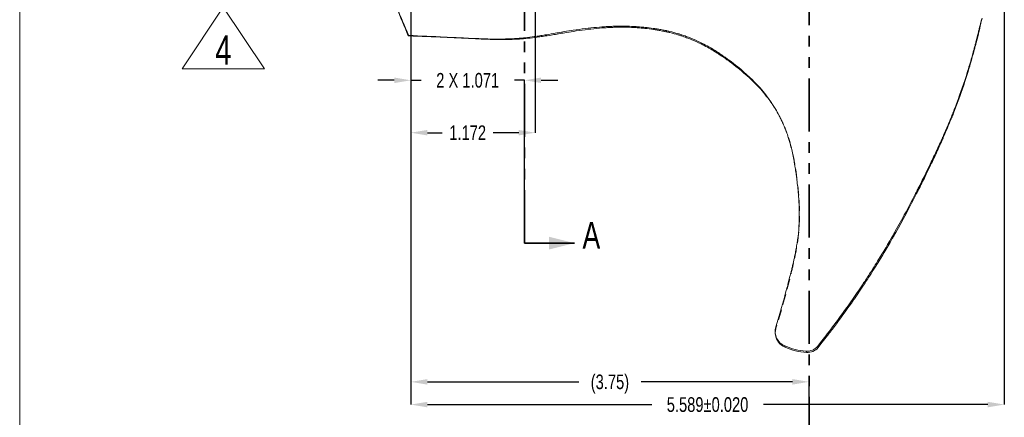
# Model space of a CAD drawing. Header units: inches. Extents: x 0 to 70.1, y 0 to 32.
# Tile 7 of 19: x 27.9 to 46.5, y 10.7 to 18.2. Entities that reach past the tile are written whole.
import ezdxf

# ---------------------------------------------------------------- set-up
doc = ezdxf.new("R2010")
doc.units = ezdxf.units.IN
doc.header["$LTSCALE"] = 4
doc.header["$MEASUREMENT"] = 0
doc.header["$PDSIZE"] = -1
doc.linetypes.add('HIDDEN', pattern=[0.075, 0.05, -0.025])
doc.linetypes.add('PHANTOM', pattern=[0.5, 0.25, -0.05, 0.05, -0.05, 0.05, -0.05])
for name, color, linetype in [('BORDER', 7, 'Continuous'), ('DIMS', 150, 'Continuous'), ('GEOMETRY', 3, 'Continuous'), ('HIDDEN', 94, 'HIDDEN')]:
    doc.layers.add(name, color=color, linetype=linetype)
doc.styles.add('SLDTEXTSTYLE0', font='TXT', dxfattribs={"width": 0.75})
doc.dimstyles.new('SLDDIMSTYLE0', dxfattribs={"dimtxt": 0.551181, "dimasz": 0.624, "dimexe": 0, "dimexo": 0.0625, "dimgap": 0.137795, "dimtad": 0, "dimtih": 1, "dimtoh": 1, "dimdec": 3, "dimlfac": 0.5, "dimrnd": 1e-09, "dimzin": 12, "dimdsep": 46, "dimtxsty": 'SLDTEXTSTYLE0', "dimsah": 1, "dimcen": 0.09, "dimadec": 0, "dimazin": 3, "dimtfac": 1, "dimtdec": 3, "dimtmove": 0, "dimatfit": 0, "dimfxl": 1, "dimfrac": 2, "dimtolj": 1, "dimtzin": 12, "dimarcsym": 0})
doc.dimstyles.new('SLDDIMSTYLE1', dxfattribs={"dimtxt": 0.551181, "dimasz": 0.624, "dimexe": 0, "dimexo": 0.0625, "dimgap": 0.137795, "dimtad": 0, "dimtih": 1, "dimtoh": 1, "dimlfac": 0.5, "dimrnd": 1e-09, "dimzin": 4, "dimdsep": 46, "dimtxsty": 'SLDTEXTSTYLE0', "dimsah": 1, "dimcen": 0.09, "dimadec": 0, "dimazin": 1, "dimtfac": 1, "dimtofl": 0, "dimtmove": 0, "dimatfit": 3, "dimfxl": 1, "dimfrac": 2, "dimtolj": 1, "dimtzin": 12, "dimarcsym": 0})
doc.dimstyles.new('SLDDIMSTYLE2', dxfattribs={"dimtxt": 0.551181, "dimasz": 0.624, "dimexe": 0, "dimexo": 0.0625, "dimgap": 0.137795, "dimtad": 0, "dimtih": 1, "dimtoh": 1, "dimdec": 3, "dimlfac": 0.5, "dimrnd": 1e-09, "dimzin": 12, "dimdsep": 46, "dimtxsty": 'SLDTEXTSTYLE0', "dimsah": 1, "dimcen": 0.09, "dimadec": 0, "dimazin": 3, "dimtol": 1, "dimtp": 0.02, "dimtm": 0.02, "dimtfac": 1, "dimtdec": 3, "dimtofl": 0, "dimtmove": 0, "dimatfit": 3, "dimfxl": 1, "dimfrac": 2, "dimtolj": 1, "dimtzin": 0, "dimarcsym": 0})

# ---------------------------------------------------------------- blocks, each defined once
blk = doc.blocks.new('*D71')
at = {"layer": 'Defpoints', "color": 0}
for p in [(35.295, 21.611), (42.795, 11.358), (42.795, 10.073)]:
    blk.add_point(p, dxfattribs=at)
at = {"layer": 'DIMS', "color": 0, "lineweight": -2}
for p, q in [((35.295, 21.548), (35.295, 11.358)), ((35.607, 11.358), (38.459, 11.358)), ((42.483, 11.358), (39.632, 11.358)), ((42.795, 10.136), (42.795, 11.358))]:
    blk.add_line(p, q, dxfattribs=at)
at = {"layer": 'DIMS', "color": 0}
for points in [[(35.607, 11.41), (35.607, 11.306), (35.295, 11.358)], [(42.483, 11.306), (42.483, 11.41), (42.795, 11.358)]]:
    blk.add_solid(points, dxfattribs=at)
at = {"layer": 'DIMS', "color": 0, "insert": (39.045, 11.496), "char_height": 0.276, "attachment_point": 2, "style": 'SLDTEXTSTYLE0'}
blk.add_mtext('\\A1;(3.75)', dxfattribs=at)
blk = doc.blocks.new('*D72')
at = {"layer": 'Defpoints', "color": 0}
for p in [(35.295, 21.711), (46.473, 21.679), (35.295, 10.93)]:
    blk.add_point(p, dxfattribs=at)
at = {"layer": 'DIMS', "color": 0, "lineweight": -2}
for p, q in [((35.295, 21.648), (35.295, 10.93)), ((46.473, 21.616), (46.473, 10.93)), ((35.607, 10.93), (39.832, 10.93)), ((46.161, 10.93), (41.936, 10.93))]:
    blk.add_line(p, q, dxfattribs=at)
at = {"layer": 'DIMS', "color": 0}
for points in [[(35.607, 10.982), (35.607, 10.878), (35.295, 10.93)], [(46.161, 10.878), (46.161, 10.982), (46.473, 10.93)]]:
    blk.add_solid(points, dxfattribs=at)
at = {"layer": 'DIMS', "color": 0, "insert": (40.884, 11.068), "char_height": 0.276, "attachment_point": 2, "style": 'SLDTEXTSTYLE0'}
blk.add_mtext('\\A1;5.589%%p0.020', dxfattribs=at)
blk = doc.blocks.new('*D73')
at = {"layer": 'Defpoints', "color": 0}
for p in [(35.295, 21.711), (37.438, 17.037), (37.438, 13.97)]:
    blk.add_point(p, dxfattribs=at)
at = {"layer": 'DIMS', "color": 0, "linetype": 'Continuous', "lineweight": -2}
for p, q in [((35.295, 21.648), (35.295, 17.037)), ((34.983, 17.037), (34.671, 17.037)), ((35.295, 17.037), (35.487, 17.037)), ((37.438, 17.037), (37.246, 17.037)), ((37.438, 14.032), (37.438, 17.037)), ((37.75, 17.037), (38.062, 17.037))]:
    blk.add_line(p, q, dxfattribs=at)
at = {"layer": 'DIMS', "color": 0}
for points in [[(34.983, 16.985), (34.983, 17.089), (35.295, 17.037)], [(37.75, 17.089), (37.75, 16.985), (37.438, 17.037)]]:
    blk.add_solid(points, dxfattribs=at)
at = {"layer": 'DIMS', "color": 0, "lineweight": 18, "insert": (36.366, 17.175), "char_height": 0.276, "attachment_point": 2, "style": 'SLDTEXTSTYLE0'}
blk.add_mtext('\\A1;2 X 1.071', dxfattribs=at)
blk = doc.blocks.new('*D80')
at = {"layer": 'Defpoints', "color": 0}
for p in [(37.639, 21.711), (35.295, 21.611), (35.295, 16.05)]:
    blk.add_point(p, dxfattribs=at)
at = {"layer": 'DIMS', "color": 0, "lineweight": -2}
for p, q in [((35.295, 21.548), (35.295, 16.05)), ((37.639, 21.648), (37.639, 16.05)), ((35.607, 16.05), (35.884, 16.05)), ((37.327, 16.05), (36.849, 16.05))]:
    blk.add_line(p, q, dxfattribs=at)
at = {"layer": 'DIMS', "color": 0}
for points in [[(35.607, 16.102), (35.607, 15.998), (35.295, 16.05)], [(37.327, 15.998), (37.327, 16.102), (37.639, 16.05)]]:
    blk.add_solid(points, dxfattribs=at)
at = {"layer": 'DIMS', "color": 0, "insert": (36.366, 16.188), "char_height": 0.276, "attachment_point": 2, "style": 'SLDTEXTSTYLE0'}
blk.add_mtext('\\A1;1.172', dxfattribs=at)
blk = doc.blocks.new('SW_SYMBOL_T#_4')
at = {"color": 0, "linetype": 'Continuous', "lineweight": 0}
for p, q in [((-47.2, 0), (126, 259.8)), ((126, 259.8), (299.2, 0)), ((-47.2, 0), (299.2, 0))]:
    blk.add_line(p, q, dxfattribs=at)
at = {"color": 0, "linetype": 'Continuous', "lineweight": 0, "insert": (126, 78.7), "char_height": 123.3, "attachment_point": 5, "style": 'SLDTEXTSTYLE0'}
blk.add_mtext('4', dxfattribs=at)

msp = doc.modelspace()

# ---------------------------------------------------------------- linework, layer by layer
at = {"layer": 'BORDER', "linetype": 'Continuous', "lineweight": 18}
msp.add_line((27.92871, 32), (27.92871, 0), dxfattribs=at)
at = {"layer": 'DIMS', "linetype": 'PHANTOM', "lineweight": 35}
for p, q in [((42.79523, 10.0734), (42.79523, 30.96542)), ((37.43773, 13.96964), (37.43773, 28.75523))]:
    msp.add_line(p, q, dxfattribs=at)
at = {"layer": 'DIMS', "linetype": 'Continuous', "lineweight": 35}
msp.add_line((37.43773, 13.96964), (38.37773, 13.96964), dxfattribs=at)
msp.add_solid([(38.37773, 13.96964), (37.89773, 14.08964), (37.89773, 13.84964)], dxfattribs=at)
at = {"layer": 'GEOMETRY', "linetype": 'Continuous', "lineweight": 18}
msp.add_line((35.24828, 17.87234), (35.25343, 17.88404), dxfattribs=at)
at = {"layer": 'GEOMETRY', "linetype": 'Continuous', "lineweight": 18, "flags": 128}
for points in [[(42.95857, 12.03038), (43.01157, 12.09698), (43.06181, 12.16091), (43.10935, 12.22213), (43.13928, 12.26101), (43.16808, 12.29868), (43.17811, 12.31185), (43.18887, 12.32601), (43.19955, 12.34011), (43.21016, 12.35414), (43.22069, 12.36811), (43.26264, 12.42404), (43.30335, 12.4788), (43.34323, 12.53287), (43.38379, 12.58832), (43.42444, 12.64431), (43.46515, 12.70085), (43.50442, 12.7558), (43.54244, 12.8094), (43.58212, 12.86581), (43.62344, 12.92504), (43.63899, 12.94747), (43.65188, 12.96611), (43.66376, 12.98333), (43.67621, 13.00144), (43.68924, 13.02044), (43.70284, 13.04034), (43.72536, 13.07342), (43.74927, 13.10872), (43.77455, 13.14626), (43.78646, 13.16402), (43.79987, 13.18407), (43.81547, 13.20749), (43.83018, 13.22966), (43.84401, 13.25057), (43.85696, 13.27021), (43.87556, 13.29853), (43.89202, 13.3237), (43.90637, 13.34573), (43.91862, 13.36459), (43.92879, 13.38029), (43.93687, 13.39281), (43.93948, 13.39686), (43.94269, 13.40184), (43.94957, 13.41252), (43.95622, 13.42287), (43.96279, 13.43313), (43.9693, 13.44329), (43.99496, 13.48355), (44.01946, 13.52224), (44.0428, 13.55935), (44.065, 13.59487), (44.08586, 13.62844), (44.10512, 13.65964), (44.13602, 13.71003), (44.16859, 13.76364), (44.20281, 13.82048), (44.23864, 13.88057), (44.27604, 13.94392), (44.31496, 14.01056), (44.35537, 14.08051), (44.36466, 14.0967), (44.37393, 14.1129), (44.38319, 14.12912), (44.39243, 14.14534), (44.40165, 14.16157), (44.41085, 14.17781), (44.42004, 14.19406), (44.47024, 14.2836), (44.55873, 14.44433), (44.58985, 14.50172), (44.62188, 14.56127), (44.65607, 14.62534), (44.68899, 14.68756), (44.72068, 14.74793), (44.74917, 14.80258), (44.77661, 14.8556), (44.80304, 14.90697), (44.81315, 14.9267), (44.8231, 14.94617), (44.8329, 14.96539), (44.84255, 14.98435), (44.85205, 15.00306), (44.86228, 15.02324), (44.87908, 15.05648), (44.89574, 15.08956), (44.91225, 15.12249), (44.92864, 15.15525), (44.94488, 15.18786), (44.96099, 15.22031), (44.97679, 15.25225), (44.9957, 15.29059), (45.01531, 15.33055), (45.03562, 15.37215), (45.05661, 15.41537), (45.07828, 15.46023), (45.09716, 15.49955), (45.11329, 15.5333), (45.1271, 15.56233), (45.14211, 15.59402), (45.1583, 15.62839), (45.17566, 15.66542), (45.1901, 15.69641), (45.20532, 15.72925), (45.22107, 15.7634), (45.23578, 15.7955), (45.25304, 15.83339), (45.26868, 15.86794), (45.28272, 15.89915), (45.29519, 15.927), (45.30594, 15.95116), (45.30724, 15.95408), (45.30851, 15.95695), (45.30976, 15.95976), (45.31098, 15.96251), (45.31217, 15.96521), (45.31371, 15.96869), (45.31937, 15.98149), (45.32487, 15.99397), (45.33031, 16.00634), (45.33569, 16.01859), (45.36366, 16.08287), (45.3898, 16.14374), (45.41414, 16.20118), (45.42422, 16.2252), (45.43485, 16.25066), (45.44529, 16.27583), (45.45555, 16.30072), (45.46564, 16.32532), (45.47554, 16.34963), (45.48526, 16.37366), (45.49403, 16.39543), (45.50264, 16.41695), (45.51111, 16.43823), (45.51964, 16.45979), (45.52909, 16.48384), (45.53843, 16.50776), (45.57089, 16.59215), (45.60194, 16.6749), (45.63161, 16.756), (45.65695, 16.82698), (45.68123, 16.89662), (45.70454, 16.96511), (45.72807, 17.03603), (45.75188, 17.10962), (45.77592, 17.1859), (45.78708, 17.22199), (45.79728, 17.25536), (45.80763, 17.28963), (45.81813, 17.3248), (45.82877, 17.36087), (45.83954, 17.39784), (45.85045, 17.43571), (45.8591, 17.46611), (45.86615, 17.4911), (45.87312, 17.516), (45.88033, 17.54196), (45.88777, 17.56898), (45.89543, 17.59706), (45.90331, 17.62621), (45.90782, 17.643), (45.9124, 17.66012), (45.91704, 17.67757), (45.92174, 17.69536), (45.92651, 17.71349), (45.93129, 17.73178), (45.93421, 17.74299), (45.93882, 17.76081), (45.94403, 17.78101), (45.94981, 17.80357), (45.95615, 17.82851), (45.96228, 17.85279), (45.9687, 17.8784), (45.97466, 17.90235), (45.98008, 17.92428), (45.98498, 17.94419), (45.98935, 17.96207), (45.99321, 17.97792), (45.99656, 17.99174), (45.99818, 17.99844), (45.99978, 18.0051), (46.00138, 18.01172), (46.00296, 18.0183), (46.00453, 18.02483), (46.00608, 18.03132), (46.00763, 18.03778), (46.01589, 18.07253), (46.02296, 18.1025), (46.02974, 18.13146), (46.04115, 18.1807)], [(42.96648, 12.00541), (43.01976, 12.0719), (43.07025, 12.13574), (43.11802, 12.19687), (43.14808, 12.2357), (43.177, 12.27331), (43.18723, 12.28667), (43.19804, 12.30082), (43.20877, 12.31491), (43.21943, 12.32893), (43.23, 12.34287), (43.27213, 12.39876), (43.313, 12.45347), (43.35304, 12.50754), (43.39375, 12.56297), (43.43453, 12.61895), (43.47537, 12.67548), (43.51469, 12.73035), (43.55281, 12.78398), (43.59259, 12.8404), (43.63398, 12.89965), (43.64956, 12.92209), (43.66233, 12.94055), (43.67423, 12.9578), (43.68671, 12.97593), (43.69976, 12.99495), (43.71338, 13.01487), (43.73593, 13.04799), (43.75986, 13.08333), (43.78515, 13.1209), (43.79706, 13.13868), (43.8106, 13.15894), (43.82615, 13.18232), (43.84081, 13.20444), (43.85459, 13.22531), (43.86749, 13.24491), (43.886, 13.27316), (43.90238, 13.29827), (43.91666, 13.32024), (43.92884, 13.33904), (43.93893, 13.35468), (43.94696, 13.36715), (43.95003, 13.37192), (43.95578, 13.38087), (43.96377, 13.39335), (43.97166, 13.40568), (43.97944, 13.41789), (44.00499, 13.45814), (44.02938, 13.49682), (44.0526, 13.53392), (44.07468, 13.56943), (44.09541, 13.60298), (44.11458, 13.63418), (44.14532, 13.6846), (44.17773, 13.73823), (44.21178, 13.79509), (44.24743, 13.8552), (44.28464, 13.91857), (44.32338, 13.98523), (44.36359, 14.0552), (44.37284, 14.07141), (44.38208, 14.08762), (44.39129, 14.10385), (44.40049, 14.12008), (44.40968, 14.13633), (44.41884, 14.15258), (44.42799, 14.16885), (44.47799, 14.25847), (44.56613, 14.41934), (44.59713, 14.4768), (44.62904, 14.5364), (44.66309, 14.60054), (44.69589, 14.66283), (44.72746, 14.72325), (44.75584, 14.77797), (44.78319, 14.83104), (44.80952, 14.88247), (44.81959, 14.90222), (44.82951, 14.92171), (44.83928, 14.94095), (44.84889, 14.95994), (44.85835, 14.97866), (44.86854, 14.99887), (44.88528, 15.03215), (44.90188, 15.06527), (44.91834, 15.09824), (44.93466, 15.13105), (44.95085, 15.16369), (44.9669, 15.19618), (44.98265, 15.22816), (45.00148, 15.26655), (45.02102, 15.30657), (45.04126, 15.34822), (45.06218, 15.3915), (45.08377, 15.43643), (45.10258, 15.4758), (45.11865, 15.50959), (45.13242, 15.53867), (45.14737, 15.57041), (45.16351, 15.60482), (45.1808, 15.64191), (45.19518, 15.67294), (45.21035, 15.70583), (45.22604, 15.74004), (45.2407, 15.77218), (45.2579, 15.81013), (45.27348, 15.84473), (45.28747, 15.87599), (45.29989, 15.90389), (45.31061, 15.92809), (45.31191, 15.93102), (45.31317, 15.93389), (45.31441, 15.9367), (45.31563, 15.93946), (45.31682, 15.94216), (45.31836, 15.94565), (45.32399, 15.95847), (45.32948, 15.97097), (45.3349, 15.98336), (45.34025, 15.99563), (45.36813, 16.06002), (45.39418, 16.12099), (45.41844, 16.17853), (45.42848, 16.20258), (45.43908, 16.22809), (45.44949, 16.25331), (45.45971, 16.27824), (45.46976, 16.30288), (45.47964, 16.32724), (45.48933, 16.3513), (45.49807, 16.37311), (45.50665, 16.39467), (45.5151, 16.41599), (45.5236, 16.43759), (45.53303, 16.46168), (45.54235, 16.48565), (45.57471, 16.57019), (45.60569, 16.65309), (45.63529, 16.73433), (45.66058, 16.80545), (45.68482, 16.87522), (45.70809, 16.94384), (45.73159, 17.01489), (45.75538, 17.08863), (45.77941, 17.16506), (45.79056, 17.20122), (45.80075, 17.23465), (45.8111, 17.26899), (45.8216, 17.30423), (45.83224, 17.34036), (45.84302, 17.37741), (45.85393, 17.41536), (45.86259, 17.44581), (45.86964, 17.47086), (45.87662, 17.49581), (45.88383, 17.52183), (45.89128, 17.5489), (45.89895, 17.57704), (45.90685, 17.60625), (45.91136, 17.62307), (45.91594, 17.64022), (45.92059, 17.65772), (45.9253, 17.67554), (45.93008, 17.69371), (45.93487, 17.71204), (45.93779, 17.72327), (45.94242, 17.74113), (45.94763, 17.76137), (45.95342, 17.78398), (45.95978, 17.80898), (45.96593, 17.83331), (45.97236, 17.85897), (45.97834, 17.88297), (45.98378, 17.90495), (45.98869, 17.9249), (45.99307, 17.94282), (45.99694, 17.95871), (46.0003, 17.97256), (46.00193, 17.97928), (46.00354, 17.98595), (46.00514, 17.99258), (46.00672, 17.99917), (46.0083, 18.00572), (46.00986, 18.01223), (46.01141, 18.0187), (46.0197, 18.05353), (46.0268, 18.08356), (46.0336, 18.1126), (46.04505, 18.16195), (46.05564, 18.20809)], [(35.24828, 17.87234), (35.33358, 17.86909), (35.41905, 17.86591), (35.50855, 17.86258), (35.596, 17.85933), (35.67604, 17.85633), (35.76431, 17.85296), (35.84905, 17.84965), (35.91391, 17.84704), (35.98071, 17.84428), (36.04635, 17.84149), (36.11113, 17.83865), (36.14587, 17.83708), (36.18053, 17.83548), (36.21511, 17.83386), (36.24958, 17.83221), (36.28395, 17.83054), (36.31806, 17.82885), (36.38154, 17.82567), (36.4473, 17.82237), (36.51537, 17.81905), (36.57809, 17.81611), (36.61831, 17.81433), (36.66005, 17.81258), (36.70336, 17.8109), (36.74706, 17.80936), (36.78664, 17.80811), (36.80328, 17.80764), (36.82039, 17.80718), (36.83798, 17.80674), (36.85381, 17.80637), (36.86797, 17.80607), (36.88318, 17.80578), (36.89945, 17.80549), (36.90599, 17.80539), (36.9127, 17.80529), (36.91957, 17.80519), (36.9266, 17.8051), (36.93379, 17.80501), (36.94115, 17.80493), (36.94867, 17.80485), (36.95685, 17.80478), (36.97449, 17.80465), (36.99007, 17.80458), (37.00416, 17.80455), (37.01674, 17.80455), (37.03053, 17.80457), (37.04181, 17.80461), (37.05056, 17.80466), (37.05677, 17.8047), (37.059, 17.80472), (37.06053, 17.80473), (37.0678, 17.80479), (37.07522, 17.80486), (37.08253, 17.80495), (37.08972, 17.80504), (37.1263, 17.80564), (37.15955, 17.8064), (37.18103, 17.80701), (37.20423, 17.80777), (37.22691, 17.80862), (37.24905, 17.80956), (37.27065, 17.81057), (37.29169, 17.81166), (37.31216, 17.81282), (37.33935, 17.81451), (37.3654, 17.8163), (37.3916, 17.81828), (37.41939, 17.82056), (37.4597, 17.82421), (37.50073, 17.8283), (37.54246, 17.83282), (37.58488, 17.83777), (37.6234, 17.84256), (37.64771, 17.84571), (37.67257, 17.84903), (37.69799, 17.85251), (37.72396, 17.85617), (37.75048, 17.85999), (37.77755, 17.86398), (37.80427, 17.868), (37.82509, 17.87119), (37.86071, 17.87673), (37.89948, 17.88288), (37.94141, 17.88964), (37.98648, 17.89701), (38.01937, 17.90244), (38.04839, 17.90725), (38.07743, 17.91208), (38.10647, 17.91692), (38.13537, 17.92174), (38.16429, 17.92654), (38.19334, 17.93134), (38.2346, 17.93811), (38.27714, 17.945), (38.31816, 17.95154), (38.35765, 17.95773), (38.4114, 17.96593), (38.46641, 17.97402), (38.52315, 17.98202), (38.58002, 17.98963), (38.63703, 17.99677), (38.68728, 18.00266), (38.7391, 18.0083), (38.79244, 18.01364), (38.84727, 18.01861), (38.89468, 18.02248), (38.91936, 18.02432), (38.94492, 18.02611), (38.97136, 18.02783), (38.99866, 18.02947), (39.02682, 18.031), (39.05584, 18.03241), (39.07717, 18.03334), (39.10136, 18.03427), (39.12161, 18.03496), (39.14371, 18.03562), (39.16809, 18.03622), (39.19438, 18.03672), (39.21729, 18.03703), (39.23699, 18.03721), (39.24359, 18.03725), (39.24975, 18.03728), (39.25545, 18.0373), (39.2607, 18.03731), (39.2655, 18.03731), (39.26985, 18.03731), (39.27868, 18.0373), (39.32539, 18.03694), (39.36968, 18.03613), (39.41088, 18.03496), (39.44903, 18.03352), (39.48417, 18.03188), (39.49899, 18.0311), (39.51361, 18.03028), (39.52803, 18.02942), (39.54224, 18.02852), (39.55624, 18.02759), (39.57005, 18.02662), (39.60217, 18.02419), (39.63515, 18.02143), (39.65222, 18.01989), (39.66945, 18.01827), (39.68682, 18.01656), (39.7037, 18.01482), (39.71792, 18.0133), (39.73274, 18.01167), (39.74801, 18.00992), (39.78539, 18.00538), (39.8252, 18.00012), (39.86737, 17.99407), (39.88181, 17.99189), (39.89649, 17.98961), (39.91143, 17.98722), (39.92054, 17.98574), (39.9352, 17.98329), (39.95324, 17.98021), (39.97066, 17.97713), (39.99036, 17.97354), (40.01231, 17.96941), (40.03359, 17.96526), (40.05275, 17.9614), (40.07046, 17.95773), (40.08674, 17.95428), (40.09854, 17.95172), (40.10946, 17.94931), (40.11951, 17.94706), (40.13239, 17.94413), (40.14694, 17.94075), (40.1612, 17.93737), (40.17517, 17.93399), (40.217, 17.92348), (40.25609, 17.9131), (40.29248, 17.90295), (40.3262, 17.8931), (40.34045, 17.88881), (40.35452, 17.8845), (40.3684, 17.88016), (40.38211, 17.87581), (40.39563, 17.87144), (40.40898, 17.86705), (40.43974, 17.85667), (40.46952, 17.84625), (40.4902, 17.83878), (40.51039, 17.83131), (40.53085, 17.82355), (40.55267, 17.81506), (40.5742, 17.80647), (40.62121, 17.78694), (40.66746, 17.76668), (40.71543, 17.74457), (40.76075, 17.72268), (40.79223, 17.70688), (40.82275, 17.69111), (40.85202, 17.67557), (40.88304, 17.65865), (40.91231, 17.64228), (40.9392, 17.62687), (40.96181, 17.61365), (40.98672, 17.5988), (40.99518, 17.59369), (41.00615, 17.58703), (41.01613, 17.58091), (41.02544, 17.57516), (41.03408, 17.56979), (41.05096, 17.5592), (41.06453, 17.55059), (41.07482, 17.544), (41.08185, 17.53947), (41.08556, 17.53706), (41.08988, 17.53426), (41.09384, 17.53169), (41.09775, 17.52914), (41.10163, 17.52661), (41.10546, 17.52409), (41.12296, 17.51253), (41.15196, 17.49308), (41.16785, 17.48226), (41.18639, 17.46949), (41.20446, 17.45691), (41.2201, 17.4459), (41.23527, 17.43512), (41.24998, 17.42458), (41.26614, 17.41289), (41.28257, 17.40089), (41.29872, 17.38899), (41.34056, 17.35765), (41.3804, 17.32716), (41.41826, 17.2976), (41.45763, 17.26627), (41.51377, 17.22043), (41.56961, 17.1733), (41.62506, 17.12478), (41.68002, 17.07478), (41.73441, 17.02318), (41.77083, 16.98731), (41.80714, 16.95037), (41.84329, 16.9123), (41.87923, 16.87307), (41.91235, 16.83555), (41.93843, 16.80499), (41.96451, 16.77345), (41.99055, 16.74089), (42.01637, 16.70747), (42.04113, 16.67426), (42.07099, 16.63261), (42.09966, 16.59083), (42.12717, 16.54896), (42.15436, 16.50571), (42.1751, 16.47135), (42.19477, 16.4376), (42.21434, 16.40279), (42.2343, 16.36591), (42.24326, 16.34887), (42.25247, 16.33102), (42.26193, 16.31234), (42.2716, 16.29282), (42.28148, 16.27246), (42.28869, 16.2573), (42.29668, 16.24021), (42.29859, 16.23606)], [(35.25343, 17.88404), (35.33843, 17.87966), (35.42355, 17.87539), (35.51266, 17.871), (35.59971, 17.86682), (35.67938, 17.86307), (35.76726, 17.85898), (35.85164, 17.85509), (35.91623, 17.85212), (35.98275, 17.84905), (36.04814, 17.84602), (36.11267, 17.843), (36.14729, 17.84136), (36.18182, 17.83972), (36.21626, 17.83806), (36.25061, 17.8364), (36.28484, 17.83474), (36.31883, 17.83308), (36.38207, 17.82998), (36.44757, 17.82685), (36.51536, 17.82376), (36.57783, 17.82111), (36.61787, 17.81954), (36.65942, 17.81805), (36.70253, 17.81666), (36.74602, 17.81544), (36.7854, 17.81452), (36.80196, 17.81418), (36.81898, 17.81387), (36.83647, 17.81359), (36.85222, 17.81337), (36.86631, 17.81321), (36.88143, 17.81306), (36.89761, 17.81294), (36.90412, 17.8129), (36.91079, 17.81287), (36.91762, 17.81284), (36.92461, 17.81282), (36.93177, 17.81281), (36.93908, 17.8128), (36.94656, 17.81281), (36.95469, 17.81282), (36.97223, 17.81289), (36.98772, 17.813), (37.00173, 17.81312), (37.01423, 17.81327), (37.02794, 17.81345), (37.03915, 17.81363), (37.04785, 17.81378), (37.05402, 17.8139), (37.05624, 17.81394), (37.05776, 17.81397), (37.06499, 17.81412), (37.07236, 17.81429), (37.07962, 17.81446), (37.08677, 17.81464), (37.12312, 17.8157), (37.15616, 17.8169), (37.1775, 17.81779), (37.20056, 17.81887), (37.22308, 17.82004), (37.24508, 17.82128), (37.26653, 17.8226), (37.28743, 17.82399), (37.30777, 17.82544), (37.33479, 17.82752), (37.36068, 17.82968), (37.38674, 17.83202), (37.41439, 17.83469), (37.45452, 17.83888), (37.4954, 17.84352), (37.53699, 17.84858), (37.57929, 17.85406), (37.61773, 17.85931), (37.642, 17.86274), (37.66683, 17.86634), (37.69222, 17.87011), (37.71817, 17.87405), (37.74468, 17.87815), (37.77175, 17.88242), (37.79848, 17.8867), (37.81932, 17.89008), (37.85497, 17.89596), (37.8938, 17.90245), (37.93581, 17.90955), (37.981, 17.91726), (38.01398, 17.92292), (38.0431, 17.92792), (38.07225, 17.93293), (38.10141, 17.93794), (38.13044, 17.94291), (38.15951, 17.94785), (38.18871, 17.95278), (38.23021, 17.9597), (38.27301, 17.96672), (38.31431, 17.97335), (38.3541, 17.97959), (38.4083, 17.98783), (38.46381, 17.99588), (38.52114, 18.00378), (38.57858, 18.01121), (38.63613, 18.01816), (38.68682, 18.02384), (38.73904, 18.02925), (38.79275, 18.03434), (38.84791, 18.03904), (38.89556, 18.04266), (38.92035, 18.04438), (38.94601, 18.04604), (38.97253, 18.04763), (38.99991, 18.04913), (39.02813, 18.05052), (39.05719, 18.0518), (39.07854, 18.05263), (39.10274, 18.05345), (39.12298, 18.05406), (39.14508, 18.05462), (39.16943, 18.05513), (39.19566, 18.05554), (39.21851, 18.05578), (39.23816, 18.0559), (39.2458, 18.05592), (39.25282, 18.05593), (39.25922, 18.05593), (39.26502, 18.05592), (39.27021, 18.05591), (39.27969, 18.05588), (39.32617, 18.05542), (39.37018, 18.05457), (39.41108, 18.05339), (39.44891, 18.05196), (39.48372, 18.05037), (39.49839, 18.04962), (39.51286, 18.04883), (39.52712, 18.04801), (39.54117, 18.04715), (39.55501, 18.04627), (39.56865, 18.04535), (39.60037, 18.04306), (39.63291, 18.04046), (39.64975, 18.03902), (39.66674, 18.0375), (39.68389, 18.0359), (39.70056, 18.03427), (39.71459, 18.03284), (39.72923, 18.0313), (39.74432, 18.02966), (39.78127, 18.02538), (39.82063, 18.02042), (39.86238, 18.01469), (39.87513, 18.01285), (39.88808, 18.01092), (39.90124, 18.00892), (39.91187, 18.00727), (39.91899, 18.00614), (39.92741, 18.0048), (39.9369, 18.00325), (39.94747, 18.0015), (39.96476, 17.99857), (39.9843, 17.99514), (40.00609, 17.99118), (40.02723, 17.9872), (40.04626, 17.9835), (40.06387, 17.97998), (40.08005, 17.97665), (40.09179, 17.97419), (40.10265, 17.97187), (40.11265, 17.9697), (40.12547, 17.96687), (40.13995, 17.96361), (40.15414, 17.96034), (40.16806, 17.95707), (40.20974, 17.94687), (40.24872, 17.93678), (40.28503, 17.92689), (40.31871, 17.91727), (40.33294, 17.91308), (40.347, 17.90885), (40.36088, 17.9046), (40.37457, 17.90034), (40.3881, 17.89605), (40.40145, 17.89174), (40.43222, 17.88153), (40.46202, 17.87125), (40.48273, 17.86389), (40.50295, 17.85651), (40.52345, 17.84883), (40.54532, 17.84043), (40.5669, 17.83191), (40.61405, 17.81251), (40.66045, 17.79234), (40.70856, 17.77031), (40.754, 17.74844), (40.78557, 17.73265), (40.81618, 17.71688), (40.84552, 17.70132), (40.87662, 17.68438), (40.90595, 17.66796), (40.93291, 17.65251), (40.95558, 17.63924), (40.98054, 17.62435), (40.98903, 17.61922), (41.00001, 17.61253), (41.01002, 17.60638), (41.01935, 17.60061), (41.02801, 17.59521), (41.04492, 17.58457), (41.05852, 17.57592), (41.06883, 17.5693), (41.07586, 17.56474), (41.07959, 17.56233), (41.08392, 17.55951), (41.08788, 17.55693), (41.0918, 17.55436), (41.09568, 17.55182), (41.09952, 17.54929), (41.11706, 17.53767), (41.1461, 17.51811), (41.16202, 17.50722), (41.18058, 17.49438), (41.19868, 17.48172), (41.21433, 17.47065), (41.22952, 17.4598), (41.24424, 17.44919), (41.26042, 17.43742), (41.27687, 17.42535), (41.29303, 17.41337), (41.3349, 17.38183), (41.37474, 17.35113), (41.4126, 17.32137), (41.45195, 17.28983), (41.50804, 17.24367), (41.56379, 17.19623), (41.61912, 17.14741), (41.67393, 17.0971), (41.72814, 17.04521), (41.76441, 17.00915), (41.80057, 16.97203), (41.83655, 16.93379), (41.8723, 16.89439), (41.90524, 16.85673), (41.93117, 16.82606), (41.95709, 16.79442), (41.98298, 16.76177), (42.00864, 16.72826), (42.03324, 16.69498), (42.05978, 16.65772), (42.08538, 16.62037), (42.11006, 16.58295), (42.13425, 16.54482), (42.158, 16.50588), (42.18069, 16.46716), (42.2027, 16.42807), (42.22525, 16.38631), (42.23417, 16.36927), (42.24334, 16.35142), (42.25276, 16.33275), (42.2624, 16.31323), (42.27225, 16.29287), (42.27943, 16.27772), (42.2874, 16.26064), (42.29112, 16.25253), (42.29498, 16.24406), (42.29897, 16.23522), (42.30309, 16.226), (42.30732, 16.21641), (42.31168, 16.20645), (42.31632, 16.19572), (42.32586, 16.1732), (42.33396, 16.15364), (42.34076, 16.13684), (42.34969, 16.11433), (42.35695, 16.09551), (42.36784, 16.06648), (42.37775, 16.03913), (42.38672, 16.01353), (42.39562, 15.98726), (42.40453, 15.96003), (42.42235, 15.90251), (42.43917, 15.84397), (42.45439, 15.78687), (42.46834, 15.73056), (42.48209, 15.67075), (42.49556, 15.60741), (42.49826, 15.59405), (42.50103, 15.58014), (42.50385, 15.56567), (42.50674, 15.55064), (42.50967, 15.53504), (42.51266, 15.51887), (42.51444, 15.50908), (42.51545, 15.50345), (42.51612, 15.49972), (42.51699, 15.49483), (42.51804, 15.48886), (42.51928, 15.4818), (42.5207, 15.47366), (42.52228, 15.46442), (42.52404, 15.4541), (42.52596, 15.44267), (42.52803, 15.43014), (42.53026, 15.41651), (42.53261, 15.40182), (42.53433, 15.39094), (42.53603, 15.38003), (42.53768, 15.36932), (42.54256, 15.33695), (42.54698, 15.30659), (42.54962, 15.28795), (42.55209, 15.27018), (42.55439, 15.25327), (42.55655, 15.23723), (42.55855, 15.22206), (42.56041, 15.20777), (42.56222, 15.19374), (42.5645, 15.17581), (42.56687, 15.15682), (42.56933, 15.13672), (42.57187, 15.1155), (42.57447, 15.0933), (42.57812, 15.06113), (42.58164, 15.02878), (42.58502, 14.99639), (42.58865, 14.95988), (42.59195, 14.92445), (42.59488, 14.89072), (42.59749, 14.85873), (42.59909, 14.83774), (42.60056, 14.81757), (42.6019, 14.79823), (42.60327, 14.77715), (42.60472, 14.75319), (42.60602, 14.72969), (42.60719, 14.70665), (42.60822, 14.68409), (42.61057, 14.61857), (42.61191, 14.55278), (42.61213, 14.48374), (42.61114, 14.41744), (42.60892, 14.35168), (42.6053, 14.28458), (42.60061, 14.22171), (42.59462, 14.1585), (42.58761, 14.09673), (42.57925, 14.03309), (42.56952, 13.96756), (42.56564, 13.94326), (42.56151, 13.9184), (42.55715, 13.893), (42.55255, 13.86706), (42.5477, 13.84058), (42.54261, 13.81355), (42.53757, 13.78757), (42.53235, 13.76134), (42.52819, 13.7409), (42.52367, 13.7191), (42.51883, 13.6962), (42.51005, 13.65556), (42.50034, 13.61187), (42.48966, 13.56514), (42.48802, 13.55807), (42.48761, 13.55628), (42.48698, 13.55358), (42.48623, 13.55038), (42.48537, 13.54669), (42.48333, 13.53801), (42.48084, 13.52743), (42.47728, 13.51237), (42.47305, 13.49462), (42.46814, 13.47421), (42.463, 13.45296), (42.45929, 13.43776), (42.45562, 13.42277), (42.45209, 13.40843), (42.4487, 13.39473), (42.44552, 13.38189), (42.44247, 13.36967), (42.43957, 13.35807), (42.43623, 13.34473), (42.42374, 13.29527), (42.41137, 13.24691), (42.4051, 13.22265), (42.39888, 13.19868), (42.39269, 13.17499), (42.38653, 13.15153), (42.37976, 13.1259), (42.37301, 13.10051), (42.36627, 13.07528), (42.34842, 13.00918), (42.33063, 12.94426), (42.3129, 12.8805), (42.29527, 12.8179), (42.27773, 12.75644), (42.2591, 12.69199), (42.21442, 12.54066), (42.16904, 12.39146)], [(42.1584, 12.26929), (42.15867, 12.26716), (42.1615, 12.24511)]]:
    msp.add_lwpolyline(points, dxfattribs=at)
at = {"layer": 'GEOMETRY', "linetype": 'HIDDEN', "lineweight": 18, "flags": 128}
msp.add_lwpolyline([(42.30351, 16.22532), (42.2985, 16.23635), (42.29348, 16.24737)], dxfattribs=at)
at = {"layer": 'GEOMETRY', "linetype": 'PHANTOM', "lineweight": 18, "flags": 128}
msp.add_lwpolyline([(42.3391, 12.03381), (42.33946, 12.03122), (42.34073, 12.02203), (42.34168, 12.01514), (42.34246, 12.00949)], dxfattribs=at)
at = {"layer": 'GEOMETRY', "linetype": 'Continuous', "lineweight": 18}
for centre, radius, start, end in [((50.32552, 24.32091), 16.39838, 201.136028, 203.156493), ((46.89241, 23.02856), 12.72525, 201.234113, 203.84579), ((42.45162, 12.30657), 0.29506, 163.277909, 247.582634), ((42.45805, 12.28557), 0.2993, 187.768801, 247.28149), ((42.83226, 13.17403), 1.2423, 246.61093, 265.643657), ((42.83467, 13.15051), 1.24266, 246.665844, 265.994541), ((42.75781, 12.19276), 0.25821, 265.576222, 321.033611), ((42.76622, 12.16851), 0.25827, 265.926361, 320.83903)]:
    msp.add_arc(centre, radius, start, end, dxfattribs=at)
at = {"layer": 'GEOMETRY', "linetype": 'PHANTOM', "lineweight": 18}
for centre, radius, start, end in [((52.18122, 15.77675), 10.19475, 202.135927, 202.284228), ((54.32706, 15.61386), 11.91989, 197.495463, 197.621356)]:
    msp.add_arc(centre, radius, start, end, dxfattribs=at)
at = {"layer": 'HIDDEN', "linetype": 'HIDDEN', "lineweight": 18, "flags": 128}
for points in [[(42.29859, 16.23606), (42.30041, 16.23211), (42.30428, 16.22363), (42.30828, 16.21479), (42.3124, 16.20557), (42.31665, 16.19598), (42.32101, 16.186), (42.32565, 16.17527), (42.33521, 16.15274), (42.34331, 16.13317), (42.35012, 16.11636), (42.35904, 16.09383), (42.36631, 16.075), (42.37719, 16.04595), (42.38708, 16.01858), (42.39603, 15.99296), (42.4049, 15.96668), (42.41378, 15.93942), (42.43152, 15.88185), (42.44824, 15.82327), (42.46334, 15.76613), (42.47716, 15.70977), (42.49075, 15.64992), (42.50403, 15.58652), (42.5067, 15.57315), (42.50942, 15.55923), (42.5122, 15.54475), (42.51504, 15.5297), (42.51793, 15.51409), (42.52086, 15.49791), (42.5226, 15.48811), (42.5236, 15.48248), (42.52425, 15.47875), (42.52511, 15.47385), (42.52614, 15.46788), (42.52735, 15.46082), (42.52874, 15.45267), (42.5303, 15.44343), (42.53202, 15.43309), (42.5339, 15.42166), (42.53592, 15.40912), (42.5381, 15.39548), (42.5404, 15.38078), (42.54208, 15.36989), (42.54374, 15.35898), (42.54535, 15.34826), (42.5501, 15.31587), (42.5544, 15.28548), (42.55696, 15.26684), (42.55936, 15.24905), (42.5616, 15.23213), (42.56368, 15.21608), (42.56562, 15.2009), (42.56742, 15.18661), (42.56917, 15.17256), (42.57137, 15.15463), (42.57366, 15.13563), (42.57603, 15.11551), (42.57848, 15.09428), (42.58098, 15.07207), (42.58447, 15.03989), (42.58784, 15.00752), (42.59107, 14.97512), (42.59452, 14.93859), (42.59765, 14.90314), (42.60043, 14.8694), (42.60288, 14.83739), (42.60439, 14.81639), (42.60576, 14.79622), (42.607, 14.77687), (42.60827, 14.75578), (42.60961, 14.73181), (42.61081, 14.7083), (42.61187, 14.68526), (42.6128, 14.66268), (42.61486, 14.59714), (42.61592, 14.53132), (42.61587, 14.46225), (42.61464, 14.39591), (42.61219, 14.33011), (42.60837, 14.26296), (42.60351, 14.20005), (42.59738, 14.13679), (42.59024, 14.07496), (42.58177, 14.01125), (42.57195, 13.94566), (42.56804, 13.92133), (42.56389, 13.89645), (42.5595, 13.87103), (42.55487, 13.84506), (42.55, 13.81855), (42.54489, 13.7915), (42.54069, 13.76986), (42.53634, 13.74789), (42.53257, 13.72925), (42.52895, 13.71161), (42.52511, 13.6932), (42.52105, 13.67401), (42.51225, 13.63333), (42.50253, 13.58959), (42.49185, 13.54281), (42.4902, 13.5357), (42.48978, 13.53385), (42.48915, 13.53116), (42.4884, 13.52796), (42.48754, 13.52428), (42.48551, 13.5156), (42.48302, 13.50503), (42.47946, 13.48997), (42.47524, 13.47223), (42.47034, 13.45181), (42.46518, 13.43046), (42.46148, 13.41525), (42.45781, 13.40023), (42.45428, 13.38586), (42.45089, 13.37213), (42.44771, 13.35926), (42.44466, 13.34702), (42.44177, 13.33539), (42.43844, 13.32207), (42.42596, 13.27253), (42.4136, 13.22408), (42.40735, 13.19978), (42.40114, 13.17576), (42.39496, 13.15203), (42.38882, 13.12854), (42.38206, 13.10286), (42.37533, 13.07742), (42.36861, 13.05215), (42.35082, 12.98592), (42.33309, 12.92085), (42.31543, 12.85695), (42.29785, 12.79421), (42.28037, 12.73263), (42.26181, 12.66806), (42.21727, 12.51641), (42.17202, 12.36689)], [(42.17202, 12.36689), (42.17127, 12.37303), (42.17053, 12.37918), (42.16978, 12.38532), (42.16904, 12.39146)]]:
    msp.add_lwpolyline(points, dxfattribs=at)
at = {"layer": 'HIDDEN', "linetype": 'HIDDEN', "lineweight": 18}
msp.add_arc((42.4485, 12.28167), 0.28932, 162.868495, 187.259445, dxfattribs=at)

# ---------------------------------------------------------------- block references
at = {"layer": 'DIMS', "xscale": 0.0044707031, "yscale": 0.0044707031, "zscale": 0.0044707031}
msp.add_blockref('SW_SYMBOL_T#_4', (31.20073, 17.25551), dxfattribs=at)

# ---------------------------------------------------------------- texts
at = {"layer": 'DIMS', "linetype": 'Continuous', "insert": (38.52823, 14.36687), "char_height": 0.5, "attachment_point": 1, "style": 'SLDTEXTSTYLE0'}
msp.add_mtext('A', dxfattribs=at)

# ---------------------------------------------------------------- dimensions: what is measured, and where the dimension line sits
at = {"layer": 'DIMS', "linetype": 'Continuous', "lineweight": 18}
dim = msp.add_linear_dim(base=(37.43773, 17.03654), p1=(35.29523, 21.71081), p2=(37.43773, 13.96964), text='2 X <>', dimstyle='SLDDIMSTYLE0', override={"dimtxt": 0.276, "dimasz": 0.312}, dxfattribs=at)
dim.commit()
dim.dimension.update_dxf_attribs({"geometry": '*D73', "text_midpoint": (36.36648, 17.03654), "dimtype": 160})
at = {"layer": 'DIMS'}
for base, p1, p2, dimstyle, picture, middle in [((35.29523, 10.9301), (46.47287, 21.67864), (35.29523, 21.71081), 'SLDDIMSTYLE2', '*D72', (40.88405, 10.9301)), ((35.29523, 16.05037), (37.63873, 21.71081), (35.29523, 21.61081), 'SLDDIMSTYLE0', '*D80', (36.36648, 16.05037))]:
    dim = msp.add_linear_dim(base=base, p1=p1, p2=p2, dimstyle=dimstyle, override={"dimtxt": 0.276, "dimasz": 0.312}, dxfattribs=at)
    dim.commit()
    dim.dimension.update_dxf_attribs({"geometry": picture, "text_midpoint": middle, "dimtype": 160})
dim = msp.add_linear_dim(base=(42.79523, 11.35815), p1=(35.29523, 21.61081), p2=(42.79523, 10.0734), text='(<>)', dimstyle='SLDDIMSTYLE1', override={"dimtxt": 0.276, "dimasz": 0.312}, dxfattribs=at)
dim.commit()
dim.dimension.update_dxf_attribs({"geometry": '*D71', "text_midpoint": (39.04523, 11.35815), "dimtype": 160})

doc.saveas('drawing.dxf')
